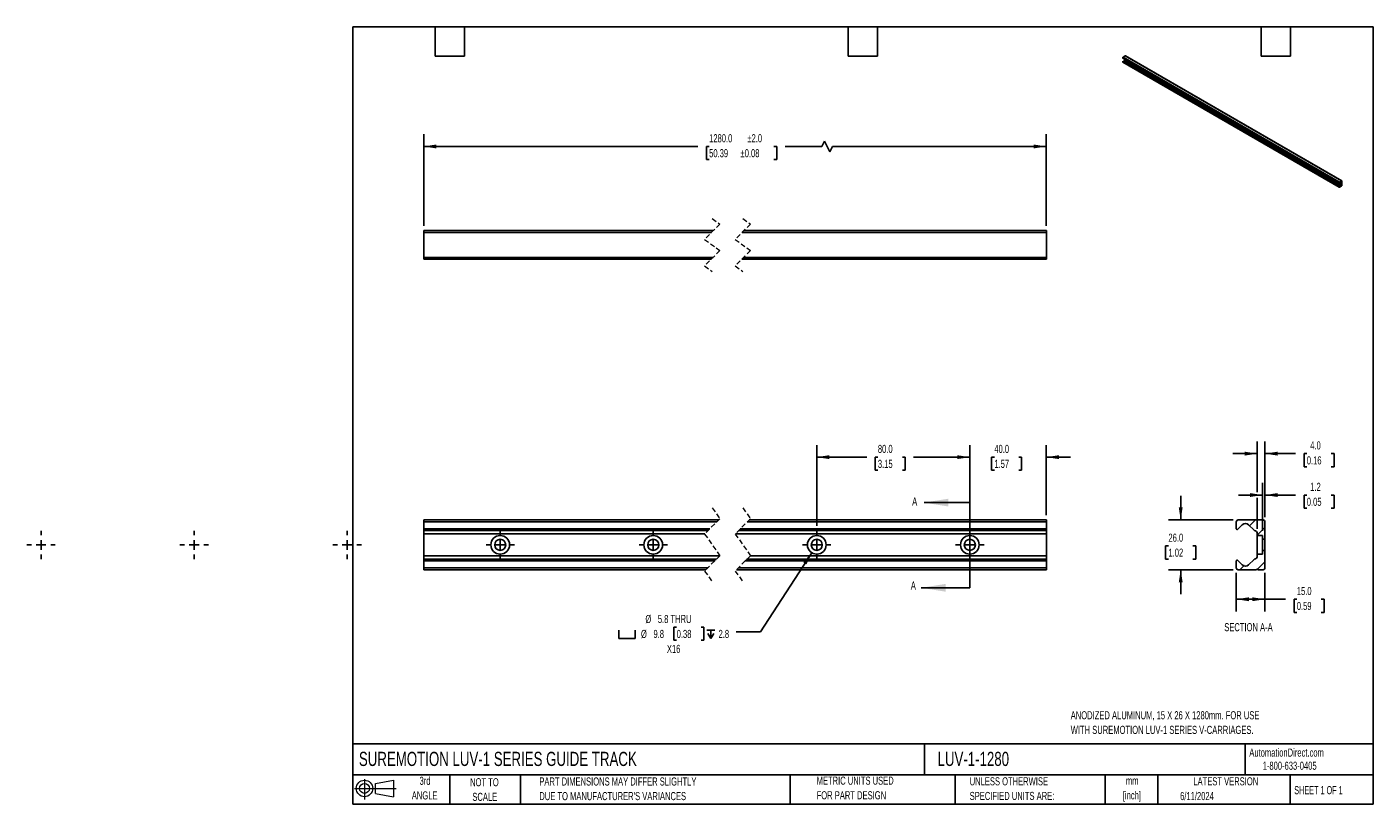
# Model space of a CAD drawing. Header units: millimetres. Extents: x -158 to 546, y 13 to 419.
import ezdxf

# ---------------------------------------------------------------- set-up
doc = ezdxf.new("R2010")
doc.units = ezdxf.units.MM
doc.header["$LTSCALE"] = 2
doc.linetypes.add('CENTERX2', pattern=[20.32, 12.7, -2.54, 2.54, -2.54])
doc.linetypes.add('HIDDEN', pattern=[1.905, 1.27, -0.635])
for name, color, linetype in [('CENTER', 40, 'CENTERX2'), ('HATCH', 6, 'Continuous'), ('SLD-DEFPOINTS', 7, 'Continuous')]:
    doc.layers.add(name, color=color, linetype=linetype)
doc.layers.add('DIMENSIONS', color=140, linetype='Continuous', lineweight=25)
doc.layers.add('TEXT', color=140, linetype='Continuous', lineweight=25)
doc.styles.add('SLDTEXTSTYLE0', font='TXT', dxfattribs={"width": 0.7})
doc.styles.add('SLDTEXTSTYLE1', font='TXT', dxfattribs={"width": 0.65})
doc.dimstyles.new('SLDDIMSTYLE0', dxfattribs={"dimtxt": 4.316016, "dimasz": 6.604, "dimexe": 0, "dimexo": 0.0625, "dimgap": 1.079004, "dimtad": 0, "dimtih": 1, "dimtoh": 1, "dimrnd": 1e-09, "dimzin": 4, "dimdsep": 46, "dimtxsty": 'SLDTEXTSTYLE0', "dimsah": 1, "dimcen": 0.09, "dimadec": 0, "dimazin": 1, "dimtfac": 1, "dimtmove": 0, "dimatfit": 0, "dimfxl": 0, "dimfrac": 2, "dimtolj": 1, "dimtzin": 12, "dimarcsym": 0})
doc.dimstyles.new('SLDDIMSTYLE1', dxfattribs={"dimtxt": 4.316016, "dimasz": 6.604, "dimexe": 0, "dimexo": 0.0625, "dimgap": 1.079004, "dimtad": 0, "dimtih": 1, "dimtoh": 1, "dimrnd": 1e-09, "dimzin": 4, "dimdsep": 46, "dimtxsty": 'SLDTEXTSTYLE0', "dimsah": 1, "dimcen": 0.09, "dimadec": 0, "dimazin": 1, "dimtfac": 1, "dimtofl": 0, "dimtmove": 0, "dimatfit": 3, "dimfxl": 0, "dimfrac": 2, "dimtolj": 1, "dimtzin": 12, "dimarcsym": 0})
doc.dimstyles.new('SLDDIMSTYLE2', dxfattribs={"dimtxt": 4.316016, "dimasz": 6.604, "dimexe": 0, "dimexo": 0.0625, "dimgap": 1.079004, "dimtad": 0, "dimtih": 1, "dimtoh": 1, "dimrnd": 1e-09, "dimzin": 12, "dimdsep": 46, "dimtxsty": 'SLDTEXTSTYLE0', "dimsah": 1, "dimcen": 0, "dimadec": 0, "dimazin": 3, "dimtfac": 1, "dimtofl": 0, "dimtmove": 0, "dimatfit": 3, "dimfxl": 0, "dimfrac": 2, "dimtolj": 1, "dimtzin": 12, "dimarcsym": 0})
doc.dimstyles.new('SLDDIMSTYLE3', dxfattribs={"dimtxt": 4.316016, "dimasz": 6.604, "dimexe": 0, "dimexo": 0.0625, "dimgap": 1.079004, "dimtad": 0, "dimtih": 1, "dimtoh": 1, "dimrnd": 1e-09, "dimzin": 4, "dimdsep": 46, "dimtxsty": 'SLDTEXTSTYLE0', "dimsah": 1, "dimcen": 0.09, "dimadec": 0, "dimazin": 1, "dimtol": 1, "dimtp": 2, "dimtm": 2, "dimtfac": 1, "dimtofl": 0, "dimtmove": 0, "dimatfit": 3, "dimfxl": 0, "dimfrac": 2, "dimtolj": 1, "dimarcsym": 0})
doc.dimstyles.new('SLDDIMSTYLE4', dxfattribs={"dimtxt": 4.316016, "dimasz": 6.604, "dimexe": 0, "dimexo": 0.0625, "dimgap": 1.079004, "dimtad": 0, "dimtih": 1, "dimtoh": 1, "dimrnd": 1e-09, "dimzin": 12, "dimdsep": 46, "dimtxsty": 'SLDTEXTSTYLE0', "dimsah": 1, "dimcen": 0.09, "dimadec": 0, "dimazin": 3, "dimtfac": 1, "dimtmove": 0, "dimatfit": 0, "dimfxl": 0, "dimfrac": 2, "dimtolj": 1, "dimtzin": 12, "dimarcsym": 0})

# ---------------------------------------------------------------- blocks, each defined once
blk = doc.blocks.new('Block11')
at = {"color": 7, "linetype": 'Continuous', "lineweight": 18}
for p, q in [((5.18, 10.62), (5.18, 0)), ((10.96, 8.33), (20.35, 10.06)), ((10.96, 3.19), (10.96, 8.33)), ((20.35, 10.06), (20.35, 1.46)), ((0, 5.76), (21.75, 5.76)), ((10.96, 3.19), (20.35, 1.46))]:
    blk.add_line(p, q, dxfattribs=at)
for radius in [4.3, 2.57]:
    blk.add_circle((5.18, 5.76), radius, dxfattribs=at)
blk = doc.blocks.new('Block12')
at = {"layer": 'SLD-DEFPOINTS'}
blk.add_blockref('Block11', (0, 0), dxfattribs=at)
blk = doc.blocks.new('_D')
at = {"layer": 'DIMENSIONS'}
for p, q in [((335.29, 158.21), (335.29, 200.47)), ((375.29, 163.8), (375.29, 200.47)), ((335.29, 194.12), (322.59, 194.12)), ((348.11, 194.12), (346.66, 194.12)), ((346.66, 194.12), (346.66, 187.26)), ((360.93, 194.12), (362.38, 194.12)), ((362.38, 194.12), (362.38, 187.26)), ((375.29, 194.12), (387.99, 194.12)), ((346.66, 187.26), (348.11, 187.26)), ((362.38, 187.26), (360.93, 187.26))]:
    blk.add_line(p, q, dxfattribs=at)
for points in [[(335.29, 194.12), (328.69, 195.14), (328.69, 193.11)], [(375.29, 194.12), (381.9, 193.11), (381.9, 195.14)]]:
    blk.add_solid(points, dxfattribs=at)
at = {"layer": 'DIMENSIONS', "char_height": 4.233, "attachment_point": 1, "style": 'SLDTEXTSTYLE0'}
for s, insert in [('40.0', (348.11, 200.55)), ('1.57', (348.11, 192.72))]:
    blk.add_mtext(s, dxfattribs=dict(at, insert=insert))
blk = doc.blocks.new('_D_1')
at = {"layer": 'DIMENSIONS'}
for p, q in [((255.29, 158.21), (255.29, 200.47)), ((335.29, 158.21), (335.29, 200.47)), ((255.29, 194.12), (281.38, 194.12)), ((287.23, 194.12), (285.78, 194.12)), ((285.78, 194.12), (285.78, 187.26)), ((300.05, 194.12), (301.5, 194.12)), ((301.5, 194.12), (301.5, 187.26)), ((335.29, 194.12), (305.9, 194.12)), ((285.78, 187.26), (287.23, 187.26)), ((301.5, 187.26), (300.05, 187.26))]:
    blk.add_line(p, q, dxfattribs=at)
for points in [[(255.29, 194.12), (261.9, 193.11), (261.9, 195.14)], [(335.29, 194.12), (328.69, 195.14), (328.69, 193.11)]]:
    blk.add_solid(points, dxfattribs=at)
at = {"layer": 'DIMENSIONS', "char_height": 4.233, "attachment_point": 1, "style": 'SLDTEXTSTYLE0'}
for s, insert in [('80.0', (287.23, 200.55)), ('3.15', (287.23, 192.72))]:
    blk.add_mtext(s, dxfattribs=dict(at, insert=insert))
blk = doc.blocks.new('SW_SYMBOL_HOLE_SPOT')
at = {"layer": 'DIMENSIONS', "color": 0}
for p, q in [((0, 1750), (0, 150)), ((0, 150), (3200, 150)), ((3200, 150), (3200, 1750))]:
    blk.add_line(p, q, dxfattribs=at)
blk = doc.blocks.new('SW_SYMBOL_HOLE_DEPTH')
at = {"layer": 'DIMENSIONS', "color": 0}
for p, q in [((0, 1750), (1600, 1750)), ((200, 1110), (800, 150)), ((800, 1750), (800, 150)), ((1400, 1110), (800, 150))]:
    blk.add_line(p, q, dxfattribs=at)
blk = doc.blocks.new('_D_2')
at = {"layer": 'DIMENSIONS'}
for p, q in [((252.65, 144.16), (225.88, 102.72)), ((182.04, 105.19), (180.6, 105.19)), ((180.6, 105.19), (180.6, 98.33)), ((194.87, 105.19), (196.32, 105.19)), ((196.32, 105.19), (196.32, 98.33)), ((225.88, 102.72), (213.18, 102.72)), ((180.6, 98.33), (182.04, 98.33)), ((196.32, 98.33), (194.87, 98.33))]:
    blk.add_line(p, q, dxfattribs=at)
blk.add_solid([(252.65, 144.16), (248.21, 139.16), (249.92, 138.06)], dxfattribs=at)
at = {"layer": 'DIMENSIONS', "xscale": 0.002688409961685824, "yscale": 0.002688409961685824, "zscale": 0.002688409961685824}
for name, p in [('SW_SYMBOL_HOLE_SPOT', (151.73, 98.9)), ('SW_SYMBOL_HOLE_DEPTH', (197.77, 98.9))]:
    blk.add_blockref(name, p, dxfattribs=at)
at = {"layer": 'DIMENSIONS', "char_height": 4.233, "attachment_point": 1, "style": 'SLDTEXTSTYLE0'}
for s, insert in [('%%c', (165.7, 111.61)), ('5.8 THRU', (172.21, 111.61)), ('%%c', (163.39, 103.79)), ('9.8', (169.91, 103.79)), ('0.38', (182.04, 103.79)), ('2.8', (203.94, 103.79)), ('X16', (176.93, 95.96))]:
    blk.add_mtext(s, dxfattribs=dict(at, insert=insert))
blk = doc.blocks.new('SW_CENTERMARKSYMBOL_0')
at = {"layer": 'CENTER', "color": 0}
for p, q in [((0, 5.08), (0, 7.42)), ((-5.08, 0), (-7.42, 0)), ((0, 0), (-2.54, 0)), ((0, 0), (0, 2.54)), ((0, 0), (0, -2.54)), ((0, 0), (2.54, 0)), ((0, -5.08), (0, -7.42)), ((5.08, 0), (7.42, 0))]:
    blk.add_line(p, q, dxfattribs=at)
blk = doc.blocks.new('SW_CENTERMARKSYMBOL_1')
at = {"layer": 'CENTER', "color": 0}
for p, q in [((0, 5.08), (0, 7.42)), ((-5.08, 0), (-7.42, 0)), ((0, 0), (-2.54, 0)), ((0, 0), (0, 2.54)), ((0, 0), (0, -2.54)), ((0, 0), (2.54, 0)), ((0, -5.08), (0, -7.42)), ((5.08, 0), (7.42, 0))]:
    blk.add_line(p, q, dxfattribs=at)
blk = doc.blocks.new('SW_CENTERMARKSYMBOL_2')
at = {"layer": 'CENTER', "color": 0}
for p, q in [((0, 5.08), (0, 7.42)), ((-5.08, 0), (-7.42, 0)), ((0, 0), (-2.54, 0)), ((0, 0), (0, 2.54)), ((0, 0), (0, -2.54)), ((0, 0), (2.54, 0)), ((0, -5.08), (0, -7.42)), ((5.08, 0), (7.42, 0))]:
    blk.add_line(p, q, dxfattribs=at)
blk = doc.blocks.new('SW_CENTERMARKSYMBOL_3')
at = {"layer": 'CENTER', "color": 0}
for p, q in [((0, 5.08), (0, 7.42)), ((-5.08, 0), (-7.42, 0)), ((0, 0), (-2.54, 0)), ((0, 0), (0, 2.54)), ((0, 0), (0, -2.54)), ((0, 0), (2.54, 0)), ((0, -5.08), (0, -7.42)), ((5.08, 0), (7.42, 0))]:
    blk.add_line(p, q, dxfattribs=at)
blk = doc.blocks.new('SW_CENTERMARKSYMBOL_4')
at = {"layer": 'CENTER', "color": 0}
for p, q in [((0, 5.08), (0, 7.42)), ((-5.08, 0), (-7.42, 0)), ((0, 0), (-2.54, 0)), ((0, 0), (0, 2.54)), ((0, 0), (0, -2.54)), ((0, 0), (2.54, 0)), ((0, -5.08), (0, -7.42)), ((5.08, 0), (7.42, 0))]:
    blk.add_line(p, q, dxfattribs=at)
blk = doc.blocks.new('SW_CENTERMARKSYMBOL_5')
at = {"layer": 'CENTER', "color": 0}
for p, q in [((0, 5.08), (0, 7.42)), ((-5.08, 0), (-7.42, 0)), ((0, 0), (-2.54, 0)), ((0, 0), (0, 2.54)), ((0, 0), (0, -2.54)), ((0, 0), (2.54, 0)), ((0, -5.08), (0, -7.42)), ((5.08, 0), (7.42, 0))]:
    blk.add_line(p, q, dxfattribs=at)
blk = doc.blocks.new('SW_CENTERMARKSYMBOL_6')
at = {"layer": 'CENTER', "color": 0}
for p, q in [((0, 5.08), (0, 7.42)), ((-5.08, 0), (-7.42, 0)), ((0, 0), (-2.54, 0)), ((0, 0), (0, 2.54)), ((0, 0), (0, -2.54)), ((0, 0), (2.54, 0)), ((0, -5.08), (0, -7.42)), ((5.08, 0), (7.42, 0))]:
    blk.add_line(p, q, dxfattribs=at)
blk = doc.blocks.new('_D_3')
at = {"layer": 'DIMENSIONS'}
for p, q in [((49.8, 315.12), (49.8, 362.93)), ((259.26, 359.4), (257.85, 356.58)), ((262.09, 353.76), (259.26, 359.4)), ((375.29, 315.12), (375.29, 362.93)), ((49.8, 356.58), (193.17, 356.58)), ((199.02, 356.58), (197.57, 356.58)), ((197.57, 356.58), (197.57, 349.72)), ((232.87, 356.58), (234.32, 356.58)), ((234.32, 356.58), (234.32, 349.72)), ((257.85, 356.58), (238.72, 356.58)), ((263.5, 356.58), (262.09, 353.76)), ((375.29, 356.58), (263.5, 356.58)), ((197.57, 349.72), (199.02, 349.72)), ((234.32, 349.72), (232.87, 349.72))]:
    blk.add_line(p, q, dxfattribs=at)
for points in [[(49.8, 356.58), (56.4, 355.57), (56.4, 357.6)], [(375.29, 356.58), (368.69, 357.6), (368.69, 355.57)]]:
    blk.add_solid(points, dxfattribs=at)
at = {"layer": 'DIMENSIONS', "char_height": 4.233, "attachment_point": 1, "style": 'SLDTEXTSTYLE0'}
for s, insert in [('1280.0', (199.02, 363)), ('±2.0', (219.02, 363)), ('50.39', (199.02, 355.18)), ('±0.08', (215.43, 355.18))]:
    blk.add_mtext(s, dxfattribs=dict(at, insert=insert))
blk = doc.blocks.new('_D_4')
at = {"layer": 'DIMENSIONS'}
for p, q in [((445.53, 161.26), (445.53, 173.96)), ((473.02, 161.26), (439.18, 161.26)), ((439.12, 147.71), (437.67, 147.71)), ((437.67, 147.71), (437.67, 140.85)), ((437.67, 140.85), (439.12, 140.85)), ((451.95, 147.71), (453.4, 147.71)), ((453.4, 140.85), (451.95, 140.85)), ((453.4, 147.71), (453.4, 140.85)), ((473.02, 135.25), (439.18, 135.25)), ((445.53, 135.25), (445.53, 122.55))]:
    blk.add_line(p, q, dxfattribs=at)
for points in [[(445.53, 161.26), (446.55, 167.86), (444.52, 167.86)], [(445.53, 135.25), (444.52, 128.64), (446.55, 128.64)]]:
    blk.add_solid(points, dxfattribs=at)
at = {"layer": 'DIMENSIONS', "char_height": 4.233, "attachment_point": 1, "style": 'SLDTEXTSTYLE0'}
for s, insert in [('26.0', (439.12, 154.13)), ('1.02', (439.12, 146.3))]:
    blk.add_mtext(s, dxfattribs=dict(at, insert=insert))
blk = doc.blocks.new('_D_5')
at = {"layer": 'DIMENSIONS'}
for p, q in [((488.37, 155.67), (488.37, 180.66)), ((489.58, 162.81), (489.58, 180.66)), ((488.37, 174.31), (475.67, 174.31)), ((489.58, 174.31), (505.6, 174.31)), ((511.45, 174.31), (510, 174.31)), ((510, 174.31), (510, 167.45)), ((524.27, 174.31), (525.72, 174.31)), ((525.72, 174.31), (525.72, 167.45)), ((510, 167.45), (511.45, 167.45)), ((525.72, 167.45), (524.27, 167.45))]:
    blk.add_line(p, q, dxfattribs=at)
for points in [[(488.37, 174.31), (481.77, 175.32), (481.77, 173.29)], [(489.58, 174.31), (496.19, 173.29), (496.19, 175.32)]]:
    blk.add_solid(points, dxfattribs=at)
at = {"layer": 'DIMENSIONS', "char_height": 4.233, "attachment_point": 1, "style": 'SLDTEXTSTYLE0'}
for s, insert in [('1.2', (513.24, 180.73)), ('0.05', (511.45, 172.9))]:
    blk.add_mtext(s, dxfattribs=dict(at, insert=insert))
blk = doc.blocks.new('_D_6')
at = {"layer": 'DIMENSIONS'}
for p, q in [((485.57, 175.83), (485.57, 202.3)), ((489.58, 162.81), (489.58, 202.3)), ((485.57, 195.95), (472.87, 195.95)), ((489.58, 195.95), (505.6, 195.95)), ((511.45, 195.95), (510, 195.95)), ((510, 195.95), (510, 189.1)), ((524.27, 195.95), (525.72, 195.95)), ((525.72, 195.95), (525.72, 189.1)), ((510, 189.1), (511.45, 189.1)), ((525.72, 189.1), (524.27, 189.1)), ((485.57, 156.57), (485.57, 172.78))]:
    blk.add_line(p, q, dxfattribs=at)
for points in [[(485.57, 195.95), (478.97, 196.97), (478.97, 194.94)], [(489.58, 195.95), (496.19, 194.94), (496.19, 196.97)]]:
    blk.add_solid(points, dxfattribs=at)
at = {"layer": 'DIMENSIONS', "char_height": 4.233, "attachment_point": 1, "style": 'SLDTEXTSTYLE0'}
for s, insert in [('4.0', (513.24, 202.38)), ('0.16', (511.45, 194.55))]:
    blk.add_mtext(s, dxfattribs=dict(at, insert=insert))
blk = doc.blocks.new('_D_7')
at = {"layer": 'DIMENSIONS'}
for p, q in [((474.57, 133.7), (474.57, 113.47)), ((489.58, 133.7), (489.58, 113.47)), ((474.57, 119.82), (489.58, 119.82)), ((489.58, 119.82), (500.37, 119.82)), ((506.22, 119.82), (504.77, 119.82)), ((504.77, 119.82), (504.77, 112.96)), ((519.05, 119.82), (520.49, 119.82)), ((520.49, 119.82), (520.49, 112.96)), ((504.77, 112.96), (506.22, 112.96)), ((520.49, 112.96), (519.05, 112.96))]:
    blk.add_line(p, q, dxfattribs=at)
for points in [[(474.57, 119.82), (481.18, 118.8), (481.18, 120.83)], [(489.58, 119.82), (482.98, 120.83), (482.98, 118.8)]]:
    blk.add_solid(points, dxfattribs=at)
at = {"layer": 'DIMENSIONS', "char_height": 4.233, "attachment_point": 1, "style": 'SLDTEXTSTYLE0'}
for s, insert in [('15.0', (506.22, 126.24)), ('0.59', (506.22, 118.41))]:
    blk.add_mtext(s, dxfattribs=dict(at, insert=insert))

msp = doc.modelspace()

# ---------------------------------------------------------------- hatches: boundary and pattern name
at = {"layer": 'HATCH'}
h = msp.add_hatch(dxfattribs=at)
h.set_pattern_fill('ANSI31', color=256, scale=2, style=0)
edge = h.paths.add_edge_path(flags=0)
edge.add_arc((479.372, 157.089), 2.39, 45, 135, ccw=False)
edge.add_line((481.062, 158.779), (483.899, 155.941))
edge.add_arc((483.362, 155.404), 0.76, 31.436281, 45, ccw=False)
edge.add_arc((483.792, 154.034), 1.78, 0, 82.950659, ccw=False)
edge.add_line((485.572, 154.034), (485.572, 153.13))
edge.add_line((485.572, 153.13), (488.372, 153.13))
edge.add_line((488.372, 153.13), (488.372, 151.149))
edge.add_line((488.372, 151.149), (489.582, 151.149))
edge.add_line((489.582, 151.149), (489.582, 160.269))
edge.add_arc((488.592, 160.269), 0.99, 0, 90)
edge.add_line((488.592, 161.259), (475.562, 161.259))
edge.add_arc((475.562, 160.269), 0.99, 90, 180)
edge.add_line((474.572, 160.269), (474.572, 156.624))
edge.add_arc((475.039, 156.829), 0.51, 203.611068, 269.999976)
edge.add_arc((475.152, 156.949), 0.64, 259.858144, 275.663019)
edge.add_line((475.215, 156.312), (477.682, 158.779))
h = msp.add_hatch(dxfattribs=at)
h.set_pattern_fill('ANSI31', color=256, scale=2, style=0)
edge = h.paths.add_edge_path(flags=0)
edge.add_arc((475.039, 139.679), 0.51, 90.000024, 156.388932)
edge.add_line((474.572, 139.883), (474.572, 136.239))
edge.add_arc((475.562, 136.239), 0.99, 180, 270)
edge.add_line((475.562, 135.249), (485.242, 135.249))
edge.add_arc((485.572, 135.249), 0.33, 0, 180, ccw=False)
edge.add_line((485.902, 135.249), (488.592, 135.249))
edge.add_arc((488.592, 136.239), 0.99, 270, 360)
edge.add_line((489.582, 136.239), (489.582, 145.358))
edge.add_line((489.582, 145.358), (488.372, 145.358))
edge.add_line((488.372, 145.358), (488.372, 143.377))
edge.add_line((488.372, 143.377), (485.572, 143.377))
edge.add_line((485.572, 143.377), (485.572, 142.474))
edge.add_arc((483.792, 142.474), 1.78, 277.049341, 360, ccw=False)
edge.add_arc((483.362, 141.103), 0.76, 315, 328.563719, ccw=False)
edge.add_line((483.899, 140.566), (481.062, 137.729))
edge.add_arc((479.372, 139.419), 2.39, 225, 315, ccw=False)
edge.add_line((477.682, 137.729), (475.215, 140.195))
edge.add_arc((475.152, 139.559), 0.64, 84.336981, 100.141856)

# ---------------------------------------------------------------- linework, layer by layer
for p, q in [((415.29, 403.121), (528.427, 337.808)), ((415.29, 403.121), (415.29, 402.749)), ((528.427, 337.436), (415.29, 402.749)), ((415.299, 402.738), (528.436, 337.426)), ((416.529, 403.937), (415.377, 403.273)), ((528.514, 337.96), (415.377, 403.273)), ((416.114, 401.586), (415.863, 401.152)), ((529.001, 335.839), (415.863, 401.152)), ((416.114, 401.586), (529.251, 336.273)), ((529.261, 336.293), (416.124, 401.606)), ((416.262, 402.183), (416.262, 401.866)), ((529.399, 336.553), (416.262, 401.866)), ((416.529, 403.937), (529.666, 338.625)), ((529.728, 338.631), (416.591, 403.944)), ((415.29, 401.04), (528.427, 335.728)), ((415.29, 401.04), (415.29, 400.668)), ((528.427, 335.356), (415.29, 400.668)), ((415.315, 400.612), (528.453, 335.299)), ((415.331, 401.095), (528.468, 335.783)), ((528.484, 335.792), (415.347, 401.105)), ((528.427, 337.436), (528.427, 337.808)), ((528.702, 337.815), (528.484, 337.437)), ((528.514, 337.96), (529.666, 338.625)), ((529.399, 337.733), (528.935, 338.001)), ((528.979, 337.997), (529.261, 337.834)), ((529.251, 337.843), (528.998, 337.989)), ((529.251, 337.843), (529.001, 337.987)), ((529.754, 336.122), (529.754, 338.574)), ((528.427, 335.356), (528.427, 335.728)), ((528.484, 335.792), (528.702, 335.666)), ((529.37, 335.799), (528.514, 335.305)), ((529.001, 335.839), (529.251, 336.273)), ((529.399, 336.553), (529.399, 337.733)), ((529.399, 335.85), (529.428, 335.833)), ((529.666, 335.97), (529.428, 335.833)), ((201.207, 312.581), (49.799, 312.581)), ((49.799, 312.581), (49.799, 311.591)), ((49.799, 311.591), (200.217, 311.591)), ((49.799, 311.591), (49.799, 298.561)), ((216.217, 311.591), (375.295, 311.591)), ((375.295, 312.581), (217.207, 312.581)), ((375.295, 311.591), (375.295, 312.581)), ((375.295, 298.561), (375.295, 311.591)), ((201.042, 298.561), (49.799, 298.561)), ((49.799, 298.561), (49.799, 297.571)), ((49.799, 297.571), (200.052, 297.571)), ((216.052, 297.571), (375.295, 297.571)), ((375.295, 298.561), (217.042, 298.561)), ((375.295, 297.571), (375.295, 298.561)), ((203.957, 161.259), (49.799, 161.259)), ((49.799, 161.259), (49.799, 160.269)), ((49.799, 160.269), (202.967, 160.269)), ((49.799, 160.269), (49.799, 156.624)), ((199.323, 156.624), (49.799, 156.624)), ((49.799, 156.624), (49.799, 156.319)), ((49.799, 156.319), (199.017, 156.319)), ((49.799, 156.319), (49.799, 156.309)), ((49.799, 156.309), (199.007, 156.309)), ((49.799, 156.309), (49.799, 155.941)), ((198.64, 155.941), (49.799, 155.941)), ((49.799, 155.941), (49.799, 155.8)), ((49.799, 155.8), (198.499, 155.8)), ((49.799, 155.8), (49.799, 154.034)), ((214.499, 155.8), (375.295, 155.8)), ((375.295, 155.941), (214.64, 155.941)), ((215.007, 156.309), (375.295, 156.309)), ((215.017, 156.319), (375.295, 156.319)), ((375.295, 156.624), (215.323, 156.624)), ((218.967, 160.269), (375.295, 160.269)), ((375.295, 161.259), (219.957, 161.259)), ((375.295, 160.269), (375.295, 161.259)), ((375.295, 156.624), (375.295, 160.269)), ((375.295, 156.319), (375.295, 156.624)), ((375.295, 156.319), (375.295, 156.309)), ((375.295, 155.941), (375.295, 156.309)), ((375.295, 155.941), (375.295, 155.8)), ((375.295, 154.034), (375.295, 155.8)), ((474.572, 160.269), (474.572, 156.624)), ((475.215, 156.312), (477.682, 158.779)), ((488.592, 161.259), (475.562, 161.259)), ((481.062, 158.779), (483.899, 155.941)), ((489.582, 151.149), (489.582, 160.269)), ((196.732, 154.034), (49.799, 154.034)), ((49.799, 154.034), (49.799, 142.474)), ((375.295, 154.034), (212.732, 154.034)), ((375.295, 142.474), (375.295, 154.034)), ((485.572, 154.034), (485.572, 153.13)), ((485.572, 153.13), (488.372, 153.13)), ((485.572, 153.13), (485.572, 143.377)), ((488.372, 151.149), (488.372, 153.13)), ((488.372, 151.149), (489.582, 151.149)), ((488.372, 145.358), (488.372, 151.149)), ((489.582, 145.358), (489.582, 151.149)), ((204.527, 142.474), (49.799, 142.474)), ((49.799, 142.474), (49.799, 140.707)), ((375.295, 142.474), (220.527, 142.474)), ((375.295, 140.707), (375.295, 142.474)), ((485.572, 143.377), (485.572, 142.474)), ((488.372, 143.377), (485.572, 143.377)), ((489.582, 145.358), (488.372, 145.358)), ((488.372, 143.377), (488.372, 145.358)), ((489.582, 136.239), (489.582, 145.358)), ((202.761, 140.707), (49.799, 140.707)), ((49.799, 140.707), (49.799, 140.566)), ((49.799, 140.566), (202.62, 140.566)), ((49.799, 140.566), (49.799, 140.199)), ((202.252, 140.199), (49.799, 140.199)), ((49.799, 140.189), (49.799, 140.199)), ((49.799, 140.189), (202.242, 140.189)), ((49.799, 140.189), (49.799, 139.883)), ((49.799, 139.883), (201.937, 139.883)), ((49.799, 139.883), (49.799, 136.239)), ((198.292, 136.239), (49.799, 136.239)), ((49.799, 136.239), (49.799, 135.249)), ((49.799, 135.249), (197.302, 135.249)), ((213.302, 135.249), (375.295, 135.249)), ((375.295, 136.239), (214.292, 136.239)), ((217.937, 139.883), (375.295, 139.883)), ((218.242, 140.189), (375.295, 140.189)), ((375.295, 140.199), (218.252, 140.199)), ((218.62, 140.566), (375.295, 140.566)), ((375.295, 140.707), (218.761, 140.707)), ((375.295, 140.707), (375.295, 140.566)), ((375.295, 140.199), (375.295, 140.566)), ((375.295, 140.189), (375.295, 140.199)), ((375.295, 139.883), (375.295, 140.189)), ((375.295, 136.239), (375.295, 139.883)), ((375.295, 135.249), (375.295, 136.239)), ((474.572, 139.883), (474.572, 136.239)), ((477.682, 137.729), (475.215, 140.195)), ((475.562, 135.249), (485.242, 135.249)), ((483.899, 140.566), (481.062, 137.729)), ((485.902, 135.249), (488.592, 135.249))]:
    msp.add_line(p, q)
at = {"color": 7, "linetype": 'HIDDEN', "lineweight": 18}
for p, q in [((200.63, 318.931), (204.63, 316.004)), ((216.63, 318.931), (220.63, 316.004)), ((204.63, 316.004), (196.63, 308.004)), ((220.63, 316.004), (212.63, 308.004)), ((196.63, 308.004), (204.63, 302.149)), ((212.63, 308.004), (220.63, 302.149)), ((204.63, 302.149), (196.63, 294.149)), ((220.63, 302.149), (212.63, 294.149)), ((196.63, 294.149), (200.63, 291.221)), ((212.63, 294.149), (216.63, 291.221)), ((204.63, 161.931), (196.63, 153.931)), ((200.63, 167.609), (204.63, 161.931)), ((220.63, 161.931), (212.63, 153.931)), ((216.63, 167.609), (220.63, 161.931)), ((196.63, 153.931), (204.63, 142.576)), ((212.63, 153.931), (220.63, 142.576)), ((204.63, 142.576), (196.63, 134.576)), ((220.63, 142.576), (212.63, 134.576)), ((196.63, 134.576), (200.63, 128.899)), ((212.63, 134.576), (216.63, 128.899))]:
    msp.add_line(p, q, dxfattribs=at)
at = {"flags": 128}
for points in [[(415.863, 401.152), (415.831, 401.103), (415.795, 401.059), (415.755, 401.022), (415.714, 400.994), (415.673, 400.975), (415.633, 400.966), (415.597, 400.967), (415.565, 400.979)], [(419.437, 400.35), (419.503, 400.221), (419.599, 400.087), (419.71, 399.978), (419.827, 399.901), (419.942, 399.863), (420.046, 399.865), (420.132, 399.908), (420.158, 399.934)], [(426.508, 396.268), (426.575, 396.139), (426.67, 396.005), (426.781, 395.896), (426.898, 395.819), (427.013, 395.78), (427.117, 395.783), (427.203, 395.826), (427.229, 395.852)], [(433.579, 392.186), (433.646, 392.057), (433.741, 391.923), (433.852, 391.814), (433.969, 391.737), (434.084, 391.698), (434.188, 391.701), (434.274, 391.744), (434.3, 391.77)], [(440.651, 388.103), (440.717, 387.975), (440.813, 387.841), (440.923, 387.732), (441.04, 387.655), (441.155, 387.616), (441.259, 387.619), (441.345, 387.662), (441.371, 387.688)], [(447.722, 384.021), (447.788, 383.893), (447.884, 383.759), (447.994, 383.65), (448.111, 383.573), (448.226, 383.534), (448.331, 383.537), (448.416, 383.58), (448.442, 383.605)], [(454.793, 379.939), (454.859, 379.811), (454.955, 379.677), (455.065, 379.568), (455.182, 379.491), (455.297, 379.452), (455.402, 379.455), (455.487, 379.498), (455.513, 379.523)], [(461.864, 375.857), (461.93, 375.729), (462.026, 375.595), (462.136, 375.486), (462.253, 375.409), (462.368, 375.37), (462.473, 375.372), (462.558, 375.415), (462.584, 375.441)], [(468.935, 371.775), (469.001, 371.647), (469.097, 371.513), (469.207, 371.404), (469.325, 371.327), (469.439, 371.288), (469.544, 371.29), (469.629, 371.333), (469.655, 371.359)], [(476.006, 367.693), (476.072, 367.565), (476.168, 367.431), (476.278, 367.322), (476.396, 367.245), (476.511, 367.206), (476.615, 367.208), (476.701, 367.251), (476.726, 367.277)], [(483.077, 363.611), (483.143, 363.483), (483.239, 363.349), (483.35, 363.24), (483.467, 363.163), (483.582, 363.124), (483.686, 363.126), (483.772, 363.169), (483.798, 363.195)], [(490.148, 359.529), (490.214, 359.401), (490.31, 359.267), (490.421, 359.158), (490.538, 359.081), (490.653, 359.042), (490.757, 359.044), (490.843, 359.087), (490.869, 359.113)], [(497.219, 355.447), (497.285, 355.318), (497.381, 355.185), (497.492, 355.076), (497.609, 354.999), (497.724, 354.96), (497.828, 354.962), (497.914, 355.005), (497.94, 355.031)], [(504.29, 351.365), (504.356, 351.236), (504.452, 351.103), (504.563, 350.994), (504.68, 350.917), (504.795, 350.878), (504.899, 350.88), (504.985, 350.923), (505.011, 350.949)], [(511.361, 347.283), (511.427, 347.154), (511.523, 347.021), (511.634, 346.912), (511.751, 346.835), (511.866, 346.796), (511.97, 346.798), (512.056, 346.841), (512.082, 346.867)], [(518.432, 343.201), (518.498, 343.072), (518.594, 342.939), (518.705, 342.83), (518.822, 342.753), (518.937, 342.714), (519.041, 342.716), (519.127, 342.759), (519.153, 342.785)], [(525.503, 339.119), (525.569, 338.99), (525.665, 338.857), (525.776, 338.748), (525.893, 338.671), (526.008, 338.632), (526.112, 338.634), (526.198, 338.677), (526.224, 338.703)], [(529.001, 337.987), (528.969, 337.999), (528.932, 338.001), (528.892, 337.992), (528.851, 337.973), (528.81, 337.944), (528.77, 337.907), (528.734, 337.864), (528.702, 337.815)], [(529.399, 337.733), (529.397, 337.764), (529.389, 337.792), (529.377, 337.814), (529.36, 337.831), (529.339, 337.841), (529.315, 337.845), (529.289, 337.843), (529.261, 337.834)], [(528.702, 335.666), (528.734, 335.655), (528.77, 335.653), (528.81, 335.662), (528.851, 335.681), (528.892, 335.71), (528.932, 335.746), (528.969, 335.79), (529.001, 335.839)], [(529.37, 335.799), (529.372, 335.813), (529.379, 335.828), (529.388, 335.841), (529.399, 335.85), (529.41, 335.853), (529.42, 335.852), (529.426, 335.844), (529.428, 335.833)]]:
    msp.add_lwpolyline(points, dxfattribs=at)
for centre, radius in [((89.799, 148.254), 4.877), ((89.799, 148.254), 2.896), ((169.799, 148.254), 4.877), ((169.799, 148.254), 2.896), ((255.295, 148.254), 4.877), ((255.295, 148.254), 2.896), ((335.295, 148.254), 4.877), ((335.295, 148.254), 2.896)]:
    msp.add_circle(centre, radius)
for centre, radius, start, end in [((415.48, 403.112), 0.19, 122.605478, 177.394522), ((415.311, 402.759), 0.0236, 204.488175, 239.285532), ((415.974, 401.667), 0.162, 329.970859, 337.884981), ((415.916, 401.883), 0.347, 306.928388, 357.145183), ((416.565, 403.887), 0.0622, 65.692881, 125.617577), ((415.349, 400.661), 0.0593, 172.744171, 235.943649), ((415.385, 401.012), 0.0992, 122.824347, 163.413214), ((415.381, 401.033), 0.0797, 115.301956, 128.498021), ((528.617, 337.8), 0.19, 122.605478, 177.394522), ((529.235, 337.814), 0.0332, 36.964518, 59.74857), ((529.7, 338.583), 0.054, 350.785963, 129.203285), ((528.48, 335.347), 0.054, 170.785963, 309.203285), ((528.451, 337.45), 0.0272, 209.434869, 310.356022), ((528.522, 335.699), 0.0992, 122.824347, 163.413214), ((528.443, 337.495), 0.0709, 290.885496, 305.152117), ((528.518, 335.72), 0.0797, 115.301956, 128.498021), ((529.111, 336.354), 0.162, 329.970859, 337.884981), ((529.053, 336.571), 0.347, 306.928388, 357.145183), ((529.564, 336.13), 0.19, 302.605478, 357.394522), ((475.562, 160.269), 0.99, 90, 180), ((475.039, 156.829), 0.51, 203.611068, 269.999976), ((475.152, 156.949), 0.64, 259.858144, 275.663019), ((479.372, 157.089), 2.39, 45, 135), ((483.362, 155.404), 0.76, 31.436281, 45), ((483.792, 154.034), 1.78, 0, 82.950659), ((488.592, 160.269), 0.99, 0, 90), ((483.792, 142.474), 1.78, 277.049341, 0), ((475.039, 139.679), 0.51, 90.000024, 156.388932), ((475.562, 136.239), 0.99, 180, 270), ((475.152, 139.559), 0.64, 84.336981, 100.141856), ((479.372, 139.419), 2.39, 225, 315), ((483.362, 141.103), 0.76, 315, 328.563719), ((485.572, 135.249), 0.33, 0, 180), ((488.592, 136.239), 0.99, 270, 360)]:
    msp.add_arc(centre, radius, start, end)
at = {"layer": 'TEXT'}
for p, q in [((12.7, 419.1), (546.1, 419.1)), ((12.7, 419.1), (12.7, 12.7)), ((55.88, 403.86), (55.88, 419.1)), ((71.12, 403.86), (71.12, 419.1)), ((271.78, 403.86), (271.78, 419.1)), ((287.02, 403.86), (287.02, 419.1)), ((487.68, 403.86), (487.68, 419.1)), ((502.92, 403.86), (502.92, 419.1)), ((546.1, 419.1), (546.1, 12.7)), ((55.88, 403.86), (71.12, 403.86)), ((271.78, 403.86), (287.02, 403.86)), ((487.68, 403.86), (502.92, 403.86)), ((335.295, 170.351), (335.295, 125.801)), ((546.1, 44.252), (12.7, 44.252)), ((311.518, 44.252), (311.518, 27.94)), ((479.151, 44.252), (479.151, 27.94)), ((546.1, 12.7), (546.1, 33.02)), ((546.1, 27.94), (12.7, 27.94)), ((63.5, 27.94), (63.5, 12.7)), ((100.423, 27.94), (100.423, 12.7)), ((241.293, 27.94), (241.293, 12.7)), ((327.56, 27.94), (327.56, 12.7)), ((406.049, 27.94), (406.049, 12.7)), ((433.624, 27.94), (433.624, 12.7)), ((502.697, 27.94), (502.697, 12.7)), ((12.7, 12.7), (546.1, 12.7))]:
    msp.add_line(p, q, dxfattribs=at)
at = {"layer": 'TEXT', "linetype": 'Continuous'}
for p, q in [((335.295, 170.351), (311.368, 170.351)), ((335.295, 125.801), (309.895, 125.801))]:
    msp.add_line(p, q, dxfattribs=at)
at = {"layer": 'TEXT'}
for points in [[(311.368, 170.351), (324.068, 168.319), (324.068, 172.383)], [(309.895, 125.801), (322.595, 123.769), (322.595, 127.833)]]:
    msp.add_solid(points, dxfattribs=at)

# ---------------------------------------------------------------- block references
at = {"layer": 'CENTER'}
for name, p in [('SW_CENTERMARKSYMBOL_5', (-150.201, 148.254)), ('SW_CENTERMARKSYMBOL_4', (-70.201, 148.254)), ('SW_CENTERMARKSYMBOL_3', (9.799, 148.254)), ('SW_CENTERMARKSYMBOL_2', (89.799, 148.254)), ('SW_CENTERMARKSYMBOL_1', (169.799, 148.254)), ('SW_CENTERMARKSYMBOL_0', (255.295, 148.254)), ('SW_CENTERMARKSYMBOL_6', (335.295, 148.254))]:
    msp.add_blockref(name, p, dxfattribs=at)
at = {"layer": 'SLD-DEFPOINTS'}
msp.add_blockref('Block12', (13.676, 15.108), dxfattribs=at)

# ---------------------------------------------------------------- texts
at = {"layer": 'TEXT'}
for s, insert, char_height, attachment_point, style in [('A', (305.14, 173.046), 4.316, 1, 'SLDTEXTSTYLE0'), ('A', (304.416, 129.119), 4.316, 1, 'SLDTEXTSTYLE0'), ('SECTION A-A', (480.952, 107.329), 4.23333, 2, 'SLDTEXTSTYLE0'), ('ANODIZED ALUMINUM, 15 X 26 X 1280mm. FOR USE', (388.047, 61.268), 4.23333, 1, 'SLDTEXTSTYLE0'), ('WITH SUREMOTION LUV-1 SERIES V-CARRIAGES.', (388.047, 53.623), 4.23333, 1, 'SLDTEXTSTYLE0'), ('SUREMOTION LUV-1 SERIES GUIDE TRACK', (15.931, 40.03), 7.40833, 1, 'SLDTEXTSTYLE0'), ('LUV-1-1280', (318.415, 40.03), 7.4083, 1, 'SLDTEXTSTYLE0'), ('AutomationDirect.com', (481.39, 41.753), 4.23333, 1, 'SLDTEXTSTYLE0'), ('1-800-633-0405', (488.383, 34.874), 4.23333, 1, 'SLDTEXTSTYLE0'), ('3rd', (50.493, 27.001), 4.2333, 2, 'SLDTEXTSTYLE0'), ('NOT TO', (81.537, 26.252), 4.2333, 2, 'SLDTEXTSTYLE0'), ('PART DIMENSIONS MAY DIFFER SLIGHTLY', (110.239, 26.642), 4.23333, 1, 'SLDTEXTSTYLE0'), ('METRIC UNITS USED', (255.209, 27.072), 4.23333, 1, 'SLDTEXTSTYLE0'), ('UNLESS OTHERWISE', (335.216, 26.723), 4.23333, 1, 'SLDTEXTSTYLE0'), ('mm', (420.198, 27.038), 4.2333, 2, 'SLDTEXTSTYLE0'), ('LATEST VERSION', (469.104, 26.728), 4.23333, 2, 'SLDTEXTSTYLE0'), ('SHEET 1 OF 1', (504.883, 22.103), 4.23333, 1, 'SLDTEXTSTYLE1'), ('ANGLE', (50.298, 19.357), 4.2333, 2, 'SLDTEXTSTYLE0'), ('SCALE', (81.729, 18.608), 4.2333, 2, 'SLDTEXTSTYLE0'), ("DUE TO MANUFACTURER'S VARIANCES", (110.239, 18.997), 4.23333, 1, 'SLDTEXTSTYLE0'), ('FOR PART DESIGN', (255.209, 19.428), 4.23333, 1, 'SLDTEXTSTYLE0'), ('SPECIFIED UNITS ARE:', (335.216, 19.078), 4.23333, 1, 'SLDTEXTSTYLE0'), ('[inch]', (420.03, 19.394), 4.2333, 2, 'SLDTEXTSTYLE0'), ('6/11/2024', (445.226, 19.017), 4.2333, 1, 'SLDTEXTSTYLE0')]:
    msp.add_mtext(s, dxfattribs=dict(at, insert=insert, char_height=char_height, attachment_point=attachment_point, style=style))

# ---------------------------------------------------------------- dimensions: what is measured, and where the dimension line sits
at = {"layer": 'DIMENSIONS'}
dim = msp.add_linear_dim(base=(49.799, 356.581), p1=(375.295, 312.581), p2=(49.799, 312.581), text='1280.0MAX', dimstyle='SLDDIMSTYLE3', dxfattribs=at)
dim.commit()
dim.dimension.update_dxf_attribs({"geometry": '_D_3', "text_midpoint": (215.945, 356.581), "dimtype": 160})
for base, p1, p2, dimstyle, picture, middle in [((255.295, 194.124), (335.295, 155.67), (255.295, 155.67), 'SLDDIMSTYLE1', '_D_1', (293.64, 194.124)), ((335.295, 194.124), (375.295, 161.259), (335.295, 155.67), 'SLDDIMSTYLE0', '_D', (354.522, 194.124)), ((485.572, 195.955), (489.582, 160.269), (485.572, 154.034), 'SLDDIMSTYLE0', '_D_6', (517.862, 195.955)), ((489.582, 174.306), (488.372, 153.13), (489.582, 160.269), 'SLDDIMSTYLE4', '_D_5', (517.862, 174.306)), ((474.572, 119.816), (489.582, 136.239), (474.572, 136.239), 'SLDDIMSTYLE1', '_D_7', (512.632, 119.816))]:
    dim = msp.add_linear_dim(base=base, p1=p1, p2=p2, dimstyle=dimstyle, dxfattribs=at)
    dim.commit()
    dim.dimension.update_dxf_attribs({"geometry": picture, "text_midpoint": middle, "dimtype": 160})
dim = msp.add_linear_dim(base=(445.533, 135.249), p1=(475.562, 161.259), p2=(475.562, 135.249), angle=90, dimstyle='SLDDIMSTYLE0', dxfattribs=at)
dim.commit()
dim.dimension.update_dxf_attribs({"geometry": '_D_4', "text_midpoint": (445.533, 147.706), "dimtype": 160})
dim = msp.add_diameter_dim_2p(p1=(257.942, 152.35), p2=(252.648, 144.157), text='%%c5.8 THRU\\P{\\fGDT;v}<>{\\fGDT;x}2.8\\PX16', dimstyle='SLDDIMSTYLE2', dxfattribs=at)
dim.commit()
dim.dimension.update_dxf_attribs({"geometry": '_D_2', "text_midpoint": (182.455, 101.759), "dimtype": 163})

doc.saveas('drawing.dxf')
